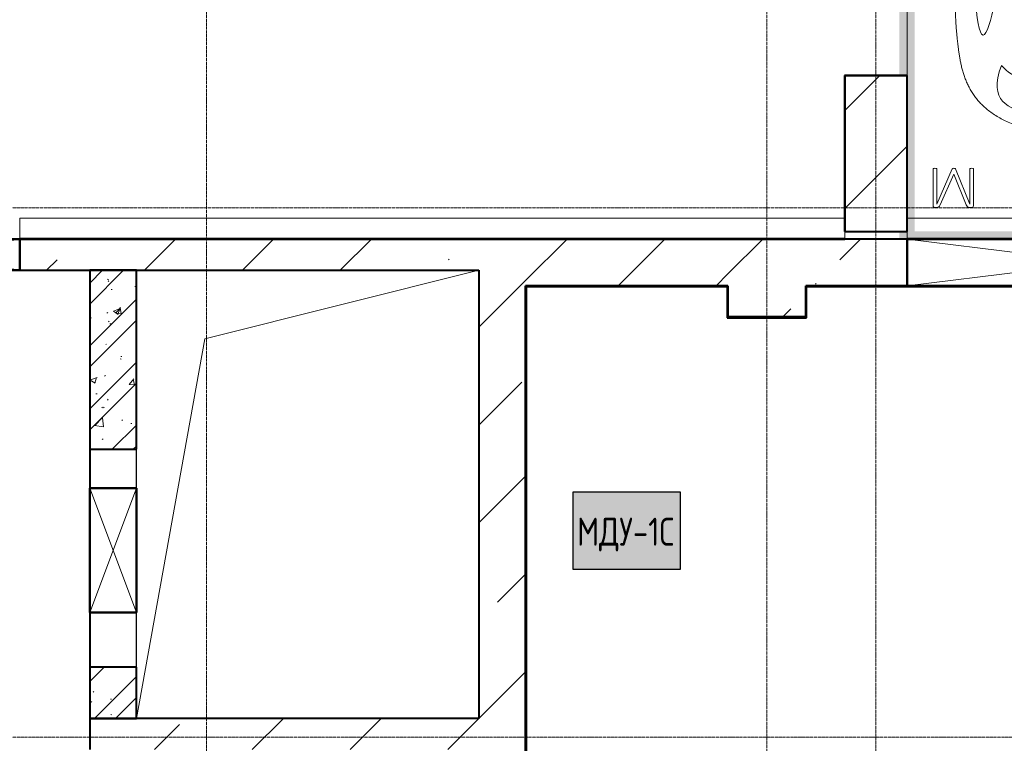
# Model space of a CAD drawing. Header units: millimetres. Extents: x -135639 to 224623, y -383017 to -59102.
# Tile 174 of 256: x 72994 to 79319, y -287556 to -282906. Entities that reach past the tile are written whole.
import ezdxf

# ---------------------------------------------------------------- set-up
doc = ezdxf.new("R2010")
doc.units = ezdxf.units.MM
for name, pattern in [('Линия сетки', [25, 20, -2.5, 0, -2.5]), ('Невидимые', [5, 3, -2]), ('Штрих_3_1_5_', [4.5, 3, -1.5]), ('Штрих_3_3_', [6, 3, -3]), ('Штриховая_ш3 п1_5', [4.5, 3, -1.5])]:
    doc.linetypes.add(name, pattern=pattern)
for name, color, linetype, lineweight in [('A-000-M_MASS', 7, 'Continuous', 18), ('A-200-M_WALL_EXT', 7, 'Continuous', 18), ('A-200-M_WALL_INT', 7, 'Continuous', 18), ('A-200-M_WALL_PAT', 7, 'Continuous', 40), ('A-314-M_WINDOW', 7, 'Continuous', 18), ('C-953-M_PARKING', 7, 'Continuous', 18), ('C-953-MH_PARKING', 7, 'Невидимые', 18), ('S-280-M_COLUMN', 7, 'Continuous', 18), ('Z-030-M_GRID', 7, 'Continuous', 9), ('Z-060-M_DETAIL', 7, 'Continuous', 18), ('Арматура воздуховодов', 7, 'Continuous', 18), ('ОС', 5, 'Continuous', 25)]:
    doc.layers.add(name, color=color, linetype=linetype, lineweight=lineweight)
doc.layers.add('A-010-M_ROOM_SEPARATION', color=4, linetype='Штриховая_ш3 п1_5', lineweight=40, true_color=0x00ffff)
doc.layers.add('ССПС', color=5, linetype='Continuous')
doc.styles.add('1111', font='isocpeur.ttf')
pattern_1 = [(50, (0, 0), (437.2423, -38.2536), [45.72, -502.92]), (355, (0, 0), (-84.5828, 458.5367), [36.576, -402.336]), (100.451, (36.44, -3.2), (352.662, 420.2802), [38.856, -427.416]), (46.184, (0, 121.9), (650.59, -100.9033), [68.58, -754.38]), (96.636, (54.2, 113.5), (569.766, 593.8263), [58.284, -641.125]), (351.184, (0, 121.9), (569.7716, 593.8214), [54.864, -603.504]), (21, (60.96, 91.44), (363.875, -245.4366), [45.72, -502.92]), (326, (60.96, 91.44), (148.3253, 442.0518), [36.576, -402.336]), (71.451, (91.3, 71), (512.201, 196.6115), [38.856, -427.416]), (37.5, (0, 0), (7.41278, 202.9318), [6.706, -390.754, 6.706, -401.726, -403.86]), (37.5, (0, 0), (7.41278, 202.9318), [-805.891, 6.706, -397.154]), (7.5, (0, 0), (160.36715, 240.43305), [6.706, -226.162, 6.706, -381.61, -153.924]), (7.5, (0, 0), (160.36715, 240.43305), [-621.182, 6.706, -147.218]), (327.5, (-135.94, 0), (325.41783, -13.7491), [6.706, -145.694, 6.706, -468.782, -630.936]), (327.5, (-135.94, 0), (325.41783, -13.7491), [-627.888, 6.706, -624.23]), (317.5, (-196.9, 0), (355.51, 61.0244), [6.706, -191.414, 6.706, -309.067, -448.056]), (317.5, (-196.9, 0), (355.51, 61.0244), [-513.893, 6.706, -441.35])]
pattern_2 = [(45, (0, 0), (-202.05576, 202.05576), []), (45, (134.7, 0), (-202.05576, 202.05576), [])]
pattern_3 = [(45, (0, 0), (-628.618, 628.618), []), (45, (628.6, 0), (-628.618, 628.618), [1111.25, -222.25, 6.706, -215.544])]

# ---------------------------------------------------------------- blocks, each defined once
blk = doc.blocks.new('A_PAR_Parking - M-2561931-B2_-11_400_')
at = {"layer": 'C-953-M_PARKING', "true_color": 0xf7f9fb}
blk.add_hatch(color=7, dxfattribs=at).paths.add_polyline_path([(-959.5, 2650), (-1300, 2650), (-1300, -2650), (-1200, -2650), (-1200, 2600), (1200, 2600), (1200, -2650), (1300, -2650), (1300, -2350), (1250, -2350), (1250, -1350), (1300, -1350), (1300, 1600), (1250, 1600), (1250, 2600), (1300, 2600), (1300, 2650), (-266.2, 2650)])
at = {"layer": 'A-000-M_MASS', "color": 253, "true_color": 0xaaaaaa}
for p, q in [((-853.2, -716.7), (-993.1, -639.1)), ((-906.1, -687.4), (-993.1, -639.1)), ((853.2, -716.7), (993.1, -639.1)), ((993.1, -639.1), (906.1, -687.4))]:
    blk.add_line(p, q, dxfattribs=at)
for centre, start, end in [((-1010.2, -677.7), 66.06953, 136.58163), ((1010.2, -677.7), 43.41837, 113.93047)]:
    blk.add_arc(centre, 42.2, start, end, dxfattribs=at)
for points, knots in [([(0, 2003.8), (-45, 2003.7), (-131.8, 2001.4), (-251.9, 1990.7), (-361.8, 1973.6), (-494.8, 1942.4), (-606.8, 1899.6), (-686.2, 1853.3), (-726.1, 1824.5), (-753.4, 1801.8), (-773.8, 1781.9), (-788.8, 1765.5), (-799.4, 1753.1), (-809.5, 1740.4), (-818.9, 1727.5), (-827.7, 1714.4), (-836.1, 1701.2), (-843.9, 1687.9), (-851.2, 1674.4), (-857.9, 1660.8), (-864.3, 1647.2), (-870.2, 1633.6), (-875.7, 1619.8), (-880.7, 1606), (-885.4, 1592.2), (-889.8, 1578.4), (-893.7, 1564.6), (-897.4, 1550.8), (-900.7, 1537.2), (-903.9, 1523.6), (-906.6, 1510.1), (-909.2, 1496.6), (-911.6, 1483.4), (-913.8, 1470.2), (-915.7, 1457.2), (-917.5, 1444.4), (-919.2, 1431.8), (-920.9, 1419.4), (-922.8, 1403.2), (-925.1, 1383.5), (-927.6, 1360.8), (-929.8, 1338.8), (-931.7, 1317.6), (-934, 1290), (-936.3, 1256.7), (-938.2, 1217.6), (-939.4, 1178.6), (-940, 1138.8), (-940, 1097.3), (-939.6, 1053.4), (-938.7, 1006.6), (-937.5, 956.3), (-936, 902.1), (-934.3, 843.5), (-932.5, 780), (-929.8, 688.2), (-926.5, 558.6), (-922.7, 375.9), (-918.9, 163.4), (-914.9, -81.7), (-911.4, -315.4), (-908.5, -521.3), (-906.9, -630.9), (-906.1, -687.4)], [0, 0, 0, 0, 0.02381, 0.047619, 0.071429, 0.095238, 0.142857, 0.166667, 0.178571, 0.190476, 0.202381, 0.208333, 0.214286, 0.220238, 0.22619, 0.232143, 0.238095, 0.244048, 0.25, 0.255952, 0.261905, 0.267857, 0.27381, 0.279762, 0.285714, 0.291667, 0.297619, 0.303571, 0.309524, 0.315476, 0.321429, 0.327381, 0.333333, 0.339286, 0.345238, 0.35119, 0.357143, 0.363095, 0.369048, 0.380952, 0.392857, 0.404762, 0.416667, 0.428571, 0.452381, 0.47619, 0.5, 0.52381, 0.547619, 0.571429, 0.595238, 0.619048, 0.642857, 0.666667, 0.690476, 0.714286, 0.761905, 0.809524, 0.857143, 0.904762, 0.952381, 0.97619, 1, 1, 1, 1]), ([(906.1, -687.4), (906.9, -630.9), (908.5, -521.3), (910.7, -366.9), (912.8, -221.9), (915.6, -40.8), (918.9, 163.4), (922.7, 375.9), (926.5, 558.6), (929.8, 688.2), (932.5, 780), (935, 864.7), (937.7, 958.2), (939.4, 1038.8), (940, 1097.3), (940, 1138.8), (939.4, 1178.6), (938.2, 1217.6), (936.6, 1250.1), (934.9, 1276.7), (932.9, 1303.6), (930.5, 1331.5), (927.6, 1360.8), (925.1, 1383.5), (922.8, 1403.2), (920.9, 1419.4), (919.2, 1431.8), (917.5, 1444.4), (915.7, 1457.2), (913.8, 1470.2), (911.6, 1483.4), (909.2, 1496.6), (906.6, 1510.1), (903.9, 1523.6), (900.7, 1537.2), (897.4, 1550.8), (893.7, 1564.6), (889.8, 1578.4), (885.4, 1592.2), (880.7, 1606), (875.7, 1619.8), (870.2, 1633.6), (864.3, 1647.2), (857.9, 1660.8), (851.2, 1674.4), (843.9, 1687.9), (836.1, 1701.2), (827.7, 1714.4), (818.9, 1727.5), (809.5, 1740.4), (799.4, 1753.1), (788.8, 1765.5), (773.8, 1781.9), (753.4, 1801.8), (726.1, 1824.5), (686.2, 1853.3), (629.5, 1886.4), (550.8, 1921), (461.5, 1950.2), (361.8, 1973.6), (251.9, 1990.7), (131.8, 2001.4), (45, 2003.7), (0, 2003.8)], [0, 0, 0, 0, 0.02381, 0.047619, 0.071429, 0.095238, 0.142857, 0.190476, 0.238095, 0.285714, 0.309524, 0.333333, 0.380952, 0.428571, 0.452381, 0.47619, 0.5, 0.52381, 0.547619, 0.559524, 0.571429, 0.595238, 0.607143, 0.619048, 0.630952, 0.636905, 0.642857, 0.64881, 0.654762, 0.660714, 0.666667, 0.672619, 0.678571, 0.684524, 0.690476, 0.696429, 0.702381, 0.708333, 0.714286, 0.720238, 0.72619, 0.732143, 0.738095, 0.744048, 0.75, 0.755952, 0.761905, 0.767857, 0.77381, 0.779762, 0.785714, 0.791667, 0.797619, 0.809524, 0.821429, 0.833333, 0.857143, 0.880952, 0.904762, 0.928571, 0.952381, 0.97619, 1, 1, 1, 1]), ([(-643, 1534.6), (-731.6, 1765.4), (-468.2, 1854.8), (-203.3, 1891), (-1.9, 1901.6)], [0, 0, 0, 0, 0.867049, 1.684227, 1.684227, 1.684227, 1.684227]), ([(643, 1534.6), (731.6, 1765.4), (468.2, 1854.8), (203.3, 1891), (1.9, 1901.6)], [0, 0, 0, 0, 0.867049, 1.684227, 1.684227, 1.684227, 1.684227]), ([(-643, 1534.6), (-569.6, 1622.1), (-348.5, 1664.3), (-124, 1672.4), (-1.9, 1676.2)], [0, 0, 0, 0, 0.616728, 1.242165, 1.242165, 1.242165, 1.242165]), ([(643, 1534.6), (569.6, 1622.1), (348.5, 1664.3), (124, 1672.4), (1.9, 1676.2)], [0, 0, 0, 0, 0.616728, 1.242165, 1.242165, 1.242165, 1.242165]), ([(-908.3, -1105.9), (-792, -1130), (-753.2, -859.4), (-662.6, -332.1), (-655.4, 196.5), (-660.5, 684.2), (-662.6, 1068.4), (-763.9, 1442.7), (-816.5, 1156.9), (-841.5, 605.2), (-856.7, 17.5), (-856.5, -453.9), (-853.2, -716.7)], [0, 0, 0, 0, 1.013953, 2.476159, 4.172855, 5.704608, 7.082231, 8.244161, 9.589947, 11.154659, 12.917121, 14.362976, 14.362976, 14.362976, 14.362976]), ([(908.3, -1105.9), (792, -1130), (753.2, -859.4), (662.6, -332.1), (655.4, 196.5), (660.5, 684.2), (662.6, 1068.4), (763.9, 1442.7), (816.5, 1156.9), (841.5, 605.2), (856.7, 17.5), (856.5, -453.9), (853.2, -716.7)], [0, 0, 0, 0, 1.013953, 2.476159, 4.172855, 5.704608, 7.082231, 8.244161, 9.589947, 11.154659, 12.917121, 14.362976, 14.362976, 14.362976, 14.362976]), ([(-459.4, -2446), (-507.5, -2397.9), (-600.9, -2146.6), (-695.8, -1683.9), (-743.6, -1354.1), (-774.1, -1106.3), (-734.1, -996.4), (-659.8, -552.2), (-618, -522.3), (-447.3, -564.9), (-233.6, -590.3), (-1.9, -601.6)], [0, 0, 0, 0, 0.884172, 2.058368, 3.212407, 3.977765, 4.871213, 5.547774, 6.288901, 6.772879, 7.454401, 7.454401, 7.454401, 7.454401]), ([(459.4, -2446), (507.5, -2397.9), (600.9, -2146.6), (695.8, -1683.9), (743.6, -1354.1), (774.1, -1106.3), (734.1, -996.4), (659.8, -552.2), (618, -522.3), (447.3, -564.9), (233.6, -590.3), (1.9, -601.6)], [0, 0, 0, 0, 0.884172, 2.058368, 3.212407, 3.977765, 4.871213, 5.547774, 6.288901, 6.772879, 7.454401, 7.454401, 7.454401, 7.454401]), ([(-1040.9, -648.7), (-1044.8, -652.2), (-1049.7, -657.8), (-1054.1, -666.1), (-1056.4, -672.8), (-1057.9, -679.9), (-1058.6, -689.7), (-1057.4, -702.8), (-1052.9, -719.4), (-1043.2, -742.4), (-1025.9, -770.7), (-999.5, -802.9), (-970.5, -831.6), (-944.5, -852.7), (-923.4, -867.2), (-912.9, -873.5), (-907.6, -876.4)], [0, 0, 0, 0, 0.066667, 0.1, 0.133333, 0.166667, 0.2, 0.266667, 0.333333, 0.4, 0.533333, 0.65, 0.766667, 0.883333, 0.941667, 1, 1, 1, 1]), ([(907.6, -876.4), (913.6, -873), (925.6, -865.8), (943.7, -853.1), (961.5, -838.8), (984.6, -818.2), (1011.1, -789.9), (1035.9, -755.8), (1052.2, -723.5), (1057.8, -701.7), (1058.4, -688.2), (1058, -681.7), (1057.1, -675.4), (1055.3, -669.5), (1052.9, -663.7), (1048.7, -656.6), (1044.3, -651.7), (1040.9, -648.7)], [0, 0, 0, 0, 0.066667, 0.133333, 0.2, 0.266667, 0.4, 0.533333, 0.65, 0.766667, 0.795833, 0.825, 0.854167, 0.883333, 0.9125, 0.941667, 1, 1, 1, 1]), ([(-907.6, -876.4), (-907.6, -970.2), (-910.8, -1145), (-918.8, -1336.6), (-924.8, -1476.4), (-927.8, -1558.8), (-929.3, -1621.9), (-929.8, -1660.3), (-929.9, -1690.3), (-929.8, -1712.5), (-929.5, -1734.4), (-929, -1756), (-928.2, -1777.3), (-926.9, -1805.3), (-924.7, -1839.6), (-921, -1879.7), (-916.1, -1918.7), (-909.8, -1956.8), (-902.2, -1993.9), (-893.1, -2030.1), (-882.3, -2065.3), (-869.9, -2099.5), (-855.6, -2132.7), (-839.5, -2164.7), (-821.4, -2195.7), (-801.3, -2225.4), (-771.5, -2263.5), (-728.6, -2307.9), (-667.7, -2355.8), (-604, -2396.4), (-554, -2422.5), (-519.1, -2437.8), (-496.1, -2446.4), (-474.3, -2452.9), (-452.2, -2458.2), (-432, -2462.2), (-414, -2465.5), (-401.8, -2467.8), (-391.4, -2469.7), (-383.1, -2471.3), (-375.8, -2472.6), (-369.6, -2473.7), (-364.7, -2474.5), (-359.6, -2475.4), (-354.3, -2476.2), (-348.8, -2477.1), (-342.9, -2477.9), (-336.8, -2478.8), (-328.3, -2480), (-317.9, -2481.3), (-305.4, -2482.8), (-293.3, -2484.2), (-280.2, -2485.5), (-266.2, -2486.8), (-251.1, -2488.2), (-234.9, -2489.5), (-217.6, -2490.8), (-199, -2492.1), (-179.2, -2493.3), (-158.1, -2494.6), (-135.4, -2495.8), (-111.4, -2496.9), (-85.9, -2498), (-49.5, -2499.5), (-19.9, -2500.5), (0.9, -2501.1)], [0, 0, 0, 0, 0.081633, 0.163265, 0.204082, 0.244898, 0.265306, 0.285714, 0.295918, 0.306122, 0.316327, 0.326531, 0.336735, 0.346939, 0.367347, 0.387755, 0.408163, 0.428571, 0.44898, 0.469388, 0.489796, 0.510204, 0.530612, 0.55102, 0.571429, 0.591837, 0.612245, 0.653061, 0.693878, 0.734694, 0.77551, 0.795918, 0.816327, 0.836735, 0.857143, 0.877551, 0.887755, 0.897959, 0.903061, 0.908163, 0.913265, 0.915816, 0.918367, 0.920918, 0.923469, 0.92602, 0.928571, 0.931122, 0.933673, 0.938776, 0.942602, 0.946429, 0.950255, 0.954082, 0.957908, 0.961735, 0.965561, 0.969388, 0.973214, 0.977041, 0.980867, 0.984694, 0.98852, 0.992347, 1, 1, 1, 1]), ([(0.9, -2501.1), (14.8, -2500.7), (41.6, -2499.8), (79, -2498.3), (107.6, -2497.1), (129.2, -2496), (144.8, -2495.2), (159.7, -2494.4), (173.9, -2493.6), (187.6, -2492.8), (205, -2491.6), (221.3, -2490.5), (236.5, -2489.3), (247.5, -2488.4), (257.9, -2487.5), (267.8, -2486.6), (277.2, -2485.7), (289.3, -2484.5), (303.2, -2483), (315.9, -2481.5), (325.4, -2480.3), (332.1, -2479.4), (338.4, -2478.5), (344.6, -2477.7), (350.4, -2476.8), (357.8, -2475.6), (364.7, -2474.5), (371.2, -2473.4), (377.4, -2472.3), (384.7, -2471), (393, -2469.4), (403.4, -2467.5), (415.6, -2465.2), (429.1, -2462.7), (441.7, -2460.2), (453.5, -2457.8), (464.8, -2455.2), (475.8, -2452.4), (486.8, -2449.3), (501.5, -2444.6), (520.6, -2437.4), (546.8, -2425.9), (575.5, -2411.6), (605.9, -2394.8), (637.3, -2375.6), (679.2, -2347.3), (729.9, -2307.4), (781.3, -2254), (823.6, -2195.7), (857.7, -2132.6), (884.2, -2065.2), (910.5, -1970), (929.2, -1835.4), (931.7, -1681.2), (927.8, -1538.8), (921.6, -1386.8), (911.9, -1176.7), (907.6, -981.8), (907.6, -876.4)], [0, 0, 0, 0, 0.005102, 0.010204, 0.015306, 0.017857, 0.020408, 0.022959, 0.02551, 0.028061, 0.030612, 0.035714, 0.038265, 0.040816, 0.043367, 0.045918, 0.048469, 0.05102, 0.056122, 0.061224, 0.063776, 0.066327, 0.068878, 0.071429, 0.07398, 0.076531, 0.081633, 0.084184, 0.086735, 0.091837, 0.096939, 0.102041, 0.112245, 0.122449, 0.132653, 0.142857, 0.153061, 0.163265, 0.173469, 0.183673, 0.204082, 0.22449, 0.244898, 0.265306, 0.285714, 0.306122, 0.346939, 0.387755, 0.428571, 0.469388, 0.510204, 0.55102, 0.632653, 0.72449, 0.770408, 0.816327, 0.908163, 1, 1, 1, 1]), ([(-828.4, -2057), (-802.6, -2015.7), (-728.3, -2173.2), (-566.1, -2339.3), (-504.9, -2380.6)], [0, 0, 0, 0, 0.497572, 1.022643, 1.022643, 1.022643, 1.022643]), ([(828.4, -2057), (802.6, -2015.7), (728.3, -2173.2), (566.1, -2339.3), (504.9, -2380.6)], [0, 0, 0, 0, 0.497572, 1.022643, 1.022643, 1.022643, 1.022643]), ([(-479.6, -2441.4), (-586, -2391.8), (-718.7, -2282.7), (-847.3, -2127.6), (-828.4, -2057)], [0, 0, 0, 0, 0.53668, 1.024735, 1.024735, 1.024735, 1.024735]), ([(479.6, -2441.4), (586, -2391.8), (718.7, -2282.7), (847.3, -2127.6), (828.4, -2057)], [0, 0, 0, 0, 0.53668, 1.024735, 1.024735, 1.024735, 1.024735])]:
    blk.add_open_spline(points, degree=3, knots=knots, dxfattribs=at)
for points, degree in [([(-599.3, -190.1), (-592, -24.4), (-575.2, 588.2), (-560, 1389.4)], 3), ([(599.3, -190.1), (592, -24.4), (575.2, 588.2), (560, 1389.4)], 3), ([(-1.9, -1329.8), (-478.1, -1299.2), (-761.9, -1135.3)], 2), ([(1.9, -1329.8), (478.1, -1299.2), (761.9, -1135.3)], 2), ([(-376.2, -2469.9), (-425, -2411.7), (-256.6, -2425), (-1.9, -2431.6)], 3), ([(376.2, -2469.9), (425, -2411.7), (256.6, -2425), (1.9, -2431.6)], 3)]:
    blk.add_open_spline(points, degree=degree, dxfattribs=at)
at = {"layer": 'C-953-M_PARKING', "color": 253, "true_color": 0xaaaaaa}
for p, q in [((-1200, 2650), (-1250, 2650)), ((-1250, 2650), (-1250, -2650)), ((1250, -2650), (1250, 2650)), ((825.8, 2443.3), (822.1, 2433.8)), ((822.1, 2433.8), (822.1, 2200.1)), ((833.1, 2445.9), (825.8, 2443.3)), ((846, 2445.9), (833.1, 2445.9)), ((854.6, 2444.9), (846, 2445.9)), ((846.5, 2200.1), (846.5, 2425.3)), ((846.5, 2425.3), (938, 2198.7)), ((861.1, 2441.8), (854.6, 2444.9)), ((865.9, 2436.9), (861.1, 2441.8)), ((869.4, 2430.3), (865.9, 2436.9)), ((950, 2231.9), (869.4, 2430.3)), ((1037.2, 2429.5), (950, 2231.9)), ((959.7, 2198.7), (1058.6, 2425.3)), ((1041.4, 2437.3), (1037.2, 2429.5)), ((1046.1, 2442.4), (1041.4, 2437.3)), ((1051.3, 2445.1), (1046.1, 2442.4)), ((1057.5, 2445.9), (1051.3, 2445.1)), ((1071.8, 2445.9), (1057.5, 2445.9)), ((1058.6, 2425.3), (1058.6, 2200.1)), ((1075.5, 2445.3), (1071.8, 2445.9)), ((1071.8, 2445.9), (1075.5, 2445.3)), ((1079, 2443.3), (1075.5, 2445.3)), ((1075.5, 2445.3), (1079, 2443.3)), ((1081.6, 2439.5), (1079, 2443.3)), ((1079, 2443.3), (1081.6, 2439.5)), ((1082.7, 2433.8), (1081.6, 2439.5)), ((1082.7, 2200.1), (1082.7, 2433.8)), ((822.1, 2200.1), (822.6, 2197.9)), ((822.6, 2197.9), (824.5, 2196.4)), ((824.5, 2196.4), (822.6, 2197.9)), ((824.5, 2196.4), (828.2, 2195.4)), ((828.2, 2195.4), (824.5, 2196.4)), ((828.2, 2195.4), (833.8, 2195)), ((833.8, 2195), (839.8, 2195.4)), ((839.8, 2195.4), (843.6, 2196.4)), ((843.6, 2196.4), (839.8, 2195.4)), ((843.6, 2196.4), (845.7, 2197.9)), ((845.7, 2197.9), (843.6, 2196.4)), ((845.7, 2197.9), (846.5, 2200.1)), ((938, 2198.7), (939, 2197.3)), ((939, 2197.3), (938, 2198.7)), ((939, 2197.3), (941, 2196.1)), ((941, 2196.1), (939, 2197.3)), ((941, 2196.1), (944.2, 2195.3)), ((944.2, 2195.3), (941, 2196.1)), ((944.2, 2195.3), (948.9, 2195)), ((948.9, 2195), (944.2, 2195.3)), ((948.9, 2195), (953.2, 2195.3)), ((953.2, 2195.3), (948.9, 2195)), ((953.2, 2195.3), (956.4, 2196.1)), ((956.4, 2196.1), (953.2, 2195.3)), ((956.4, 2196.1), (958.5, 2197.3)), ((958.5, 2197.3), (956.4, 2196.1)), ((958.5, 2197.3), (959.7, 2198.7)), ((959.7, 2198.7), (958.5, 2197.3)), ((1058.6, 2200.1), (1059.2, 2197.9)), ((1059.2, 2197.9), (1061.1, 2196.4)), ((1061.1, 2196.4), (1059.2, 2197.9)), ((1061.1, 2196.4), (1064.9, 2195.4)), ((1064.9, 2195.4), (1061.1, 2196.4)), ((1064.9, 2195.4), (1070.4, 2195)), ((1070.4, 2195), (1076.3, 2195.4)), ((1076.3, 2195.4), (1080, 2196.4)), ((1080, 2196.4), (1076.3, 2195.4)), ((1080, 2196.4), (1082.1, 2197.9)), ((1082.1, 2197.9), (1080, 2196.4)), ((1082.1, 2197.9), (1082.7, 2200.1)), ((1082.7, 2200.1), (1082.1, 2197.9))]:
    blk.add_line(p, q, dxfattribs=at)
at = {"layer": 'C-953-MH_PARKING', "color": 253, "linetype": 'Штрих_3_3_', "true_color": 0xaaaaaa}
blk.add_line((-1200, -2650), (1200, -2650), dxfattribs=at)
blk = doc.blocks.new('CP_ДШ_Hanytex_TopJoint 24C_Половина - CP_ДШ_Hanytex_TopJoint 24C_Половина-3652230-B2_-11_400_')
at = {"layer": 'A-000-M_MASS', "color": 253, "true_color": 0xaaaaaa}
for p, q in [((0, -25), (0, 110)), ((5300, 110), (0, 110)), ((5300, 25), (5300, -25))]:
    blk.add_line(p, q, dxfattribs=at)
blk = doc.blocks.new('CP_ДШ_Hanytex_TopJoint 24C_Половина - CP_ДШ_Hanytex_TopJoint 24C_Половина-3652232-B2_-11_400_')
at = {"layer": 'A-000-M_MASS', "color": 253, "true_color": 0xaaaaaa}
for p, q in [((7700, 110), (0, 110)), ((0, -25), (0, 25))]:
    blk.add_line(p, q, dxfattribs=at)
blk = doc.blocks.new('135_SLK_GD_AR_rvt-1-B2_-11_400_')
at = {"layer": 'A-200-M_WALL_PAT', "lineweight": 9, "true_color": 0xaaaaaa}
h = blk.add_hatch(dxfattribs=at)
h.set_pattern_fill('FP_1', color=253, style=0, pattern_type=2)
h.set_pattern_definition(pattern_1)
h.paths.add_polyline_path([(82300, 76050), (82300, 77200), (82000, 77200), (82000, 76050)])
h = blk.add_hatch(dxfattribs=at)
h.set_pattern_fill('FP_2', color=253, style=0, pattern_type=2)
h.set_pattern_definition(pattern_2)
h.paths.add_polyline_path([(82300, 76050), (82300, 77200), (82000, 77200), (82000, 76050)])
h = blk.add_hatch(dxfattribs=at)
h.set_pattern_fill('FP_1', color=253, style=0, pattern_type=2)
h.set_pattern_definition(pattern_1)
h.paths.add_polyline_path([(82300, 74320), (82300, 74650), (82000, 74650), (82000, 74320)])
h = blk.add_hatch(dxfattribs=at)
h.set_pattern_fill('FP_2', color=253, style=0, pattern_type=2)
h.set_pattern_definition(pattern_2)
h.paths.add_polyline_path([(82300, 74320), (82300, 74650), (82000, 74650), (82000, 74320)])
at = {"layer": 'A-010-M_ROOM_SEPARATION', "color": 131, "linetype": 'Штрих_3_1_5_', "true_color": 0xaaffff}
for p, q in [((82000, 76050), (82000, 75800)), ((82000, 75000), (82000, 74650))]:
    blk.add_line(p, q, dxfattribs=at)
at = {"layer": 'A-200-M_WALL_INT', "color": 253, "lineweight": 40, "true_color": 0xaaaaaa}
for p, q in [((86850, 78452), (86848, 78452)), ((86848, 78452), (86848, 77450)), ((87252, 78452), (86850, 78452)), ((87252, 78450), (87252, 78452)), ((87252, 77450), (87252, 78450)), ((86848, 77450), (86850, 77450)), ((87250, 77450), (87252, 77450)), ((86850, 77402), (81550, 77402)), ((81550, 77402), (81550, 77400)), ((81550, 77400), (86850, 77400)), ((86850, 77400), (86850, 77402)), ((94950, 77402), (87250, 77402)), ((87250, 77402), (87250, 77400)), ((82000, 77200), (82000, 76050)), ((82300, 77200), (82000, 77200)), ((82300, 76050), (82300, 77200)), ((86095, 77100), (84800, 77100)), ((84800, 77100), (84800, 77095)), ((84800, 77095), (84800, 74220)), ((84805, 77095), (86095, 77095)), ((84805, 74220), (84805, 77095)), ((86100, 77100), (86095, 77100)), ((86095, 77095), (86095, 76900)), ((86100, 76900), (86100, 77100)), ((86600, 77100), (86600, 76900)), ((86605, 77100), (86600, 77100)), ((86850, 77100), (86605, 77100)), ((86605, 76895), (86605, 77095)), ((86605, 77095), (86850, 77095)), ((87250, 77100), (86850, 77100)), ((86850, 77095), (87250, 77095)), ((87250, 77095), (89695, 77095)), ((86095, 76900), (86095, 76895)), ((86095, 76895), (86600, 76895)), ((86600, 76900), (86100, 76900)), ((86600, 76895), (86605, 76895)), ((82000, 76050), (82300, 76050)), ((82000, 74650), (82000, 74320)), ((82300, 74650), (82000, 74650)), ((82300, 74320), (82300, 74650)), ((82000, 74320), (82300, 74320)), ((84800, 74220), (84800, 71210)), ((84805, 71215), (84805, 74220))]:
    blk.add_line(p, q, dxfattribs=at)
at = {"layer": 'A-000-M_MASS', "color": 253, "lineweight": 18, "true_color": 0xaaaaaa}
for name, p in [('CP_ДШ_Hanytex_TopJoint 24C_Половина - CP_ДШ_Hanytex_TopJoint 24C_Половина-3652230-B2_-11_400_', (81550, 77425)), ('CP_ДШ_Hanytex_TopJoint 24C_Половина - CP_ДШ_Hanytex_TopJoint 24C_Половина-3652232-B2_-11_400_', (87250, 77425))]:
    blk.add_blockref(name, p, dxfattribs=at)
at = {"layer": 'C-953-M_PARKING', "color": 253, "lineweight": 18, "true_color": 0xaaaaaa, "rotation": 180}
blk.add_blockref('A_PAR_Parking - M-2561931-B2_-11_400_', (88500, 80050), dxfattribs=at)
blk = doc.blocks.new('Бетон-Прямоугольная-Колонна - CLM_Подземные этажи_В40-400х1000-V236-B2_-11_400_')
at = {"layer": 'S-280-M_COLUMN', "lineweight": 9, "true_color": 0xaaaaaa}
h = blk.add_hatch(dxfattribs=at)
h.set_pattern_fill('FP_117', color=253, style=0, pattern_type=2)
h.set_pattern_definition([(225, (87050, 77950), (628.618, -628.618), []), (225, (86421.4, 77950), (628.618, -628.618), [1111.25, -222.25, 6.706, -215.544])])
h.paths.add_polyline_path([(200, 500), (-200, 500), (-200, -500), (200, -500), (200, 425.2)])
at = {"layer": 'S-280-M_COLUMN', "color": 253, "lineweight": 40, "true_color": 0xaaaaaa}
for p, q in [((200, 500), (-200, 500)), ((-200, 500), (-200, -500)), ((200, -500), (200, 500)), ((-200, -500), (200, -500))]:
    blk.add_line(p, q, dxfattribs=at)
blk = doc.blocks.new('135_SLK_GD_KR_rvt-1-B2_-11_400_')
at = {"layer": 'S-280-M_COLUMN', "color": 253, "lineweight": 18, "true_color": 0xaaaaaa, "rotation": 180}
blk.add_blockref('Бетон-Прямоугольная-Колонна - CLM_Подземные этажи_В40-400х1000-V236-B2_-11_400_', (87050, 77950), dxfattribs=at)
blk = doc.blocks.new('ADSK_ОбобщеннаяМодель_ОтверстиеПрямоугольное_вПерекрытии - ADSK_ОтверстиеПрямоугольное_вПерекрытии-V309-B2_-11_400_')
at = {"layer": 'A-000-M_MASS', "color": 253, "true_color": 0xaaaaaa}
for p, q in [((-660, 1000), (1100, 1440)), ((-1100, -1440), (-660, 1000))]:
    blk.add_line(p, q, dxfattribs=at)
at = {"layer": 'A-000-M_MASS', "color": 253, "lineweight": 30, "true_color": 0xaaaaaa}
for p, q in [((-1100, 40), (-1100, 290)), ((-1100, -1110), (-1100, -760))]:
    blk.add_line(p, q, dxfattribs=at)
blk = doc.blocks.new('231_Отверстие прямоуг _Окно_Стена_ - Отверстие-2220480-B2_-11_400_')
at = {"layer": 'A-314-M_WINDOW', "color": 253, "lineweight": 50, "true_color": 0xaaaaaa}
for p, q in [((-475, -100), (-475, 100)), ((-475, 100), (725, 100)), ((725, 100), (725, -100)), ((725, -100), (-475, -100))]:
    blk.add_line(p, q, dxfattribs=at)
at = {"layer": 'Z-060-M_DETAIL', "color": 253, "true_color": 0xaaaaaa}
for p, q in [((-475, 100), (-475, -100)), ((725, 100), (-475, 100)), ((725, 100), (-475, -100)), ((-475, 100), (725, -100)), ((725, 100), (725, -100)), ((-475, -100), (725, -100))]:
    blk.add_line(p, q, dxfattribs=at)
blk = doc.blocks.new('231_Отверстие прямоуг _Окно_Стена_ - Отверстие-2220486-B2_-11_400_')
at = {"layer": 'A-314-M_WINDOW', "color": 253, "lineweight": 50, "true_color": 0xaaaaaa}
for p, q in [((-275, -150), (-275, 150)), ((-275, 150), (525, 150)), ((525, 150), (525, -150)), ((525, -150), (-275, -150))]:
    blk.add_line(p, q, dxfattribs=at)
at = {"layer": 'Z-060-M_DETAIL', "color": 253, "true_color": 0xaaaaaa}
for p, q in [((-275, 150), (-275, -150)), ((525, 150), (-275, 150)), ((525, 150), (-275, -150)), ((-275, 150), (525, -150)), ((525, 150), (525, -150)), ((-275, -150), (525, -150))]:
    blk.add_line(p, q, dxfattribs=at)
blk = doc.blocks.new('231_Отверстие прямоуг _Окно_Стена_ - Отверстие-2249958-B2_-11_400_')
at = {"layer": 'A-314-M_WINDOW', "color": 253, "lineweight": 50, "true_color": 0xaaaaaa}
for p, q in [((-1100, -150), (-1100, 150)), ((-1100, 150), (1350, 150)), ((1350, 150), (1350, -150)), ((1350, -150), (-1100, -150))]:
    blk.add_line(p, q, dxfattribs=at)
at = {"layer": 'Z-060-M_DETAIL', "color": 253, "true_color": 0xaaaaaa}
for p, q in [((-1100, 150), (-1100, -150)), ((1350, 150), (-1100, 150)), ((1350, 150), (-1100, -150)), ((-1100, 150), (1350, -150)), ((1350, 150), (1350, -150)), ((-1100, -150), (1350, -150))]:
    blk.add_line(p, q, dxfattribs=at)
blk = doc.blocks.new('135_SLK_K1-2-3_KR_rvt-1-B2_-11_400_')
at = {"layer": 'A-200-M_WALL_PAT', "lineweight": 9, "true_color": 0xaaaaaa}
h = blk.add_hatch(dxfattribs=at)
h.set_pattern_fill('FP_5', color=253, style=0, pattern_type=2)
h.set_pattern_definition(pattern_3)
h.paths.add_polyline_path([(76250, 77200), (80350, 77200), (80350, 77400), (76250, 77400)])
h.paths.add_polyline_path([(84800, 77200), (84800, 77400), (81550, 77400), (81550, 77200), (84606.6, 77200)])
h = blk.add_hatch(dxfattribs=at)
h.set_pattern_fill('FP_5', color=253, style=0, pattern_type=2)
h.set_pattern_definition(pattern_3)
h.paths.add_polyline_path([(86100, 77100), (86100, 77400), (84800, 77400), (84800, 77100), (85993.2, 77100)])
h = blk.add_hatch(dxfattribs=at)
h.set_pattern_fill('FP_5', color=253, style=0, pattern_type=2)
h.set_pattern_definition(pattern_3)
h.paths.add_polyline_path([(86686.4, 77100), (87250, 77100), (87250, 77400), (86600, 77400), (86600, 77100)])
h = blk.add_hatch(dxfattribs=at)
h.set_pattern_fill('FP_5', color=253, style=0, pattern_type=2)
h.set_pattern_definition(pattern_3)
h.paths.add_polyline_path([(84500, 71240), (84800, 71240), (84800, 77200), (84500, 77200), (84500, 72196)])
h = blk.add_hatch(dxfattribs=at)
h.set_pattern_fill('FP_5', color=253, style=0, pattern_type=2)
h.set_pattern_definition(pattern_3)
h.paths.add_polyline_path([(84500, 74120), (84500, 74320), (82300, 74320), (82300, 74120), (82526.8, 74120)])
at = {"layer": 'S-280-M_COLUMN', "lineweight": 9, "true_color": 0xaaaaaa}
h = blk.add_hatch(dxfattribs=at)
h.set_pattern_fill('FP_5', color=253, style=0, pattern_type=2)
h.set_pattern_definition(pattern_3)
h.paths.add_polyline_path([(86600, 76900), (86600, 77400), (86100, 77400), (86100, 76900)])
at = {"layer": 'A-200-M_WALL_EXT', "color": 253, "lineweight": 40, "true_color": 0xaaaaaa}
for p, q in [((84800, 77400), (81550, 77400)), ((86100, 77400), (84800, 77400)), ((87250, 77400), (86600, 77400)), ((81550, 77200), (84500, 77200)), ((84500, 77200), (84500, 74320)), ((84800, 71240), (84800, 77100)), ((84800, 77100), (86100, 77100)), ((86600, 77100), (87250, 77100)), ((82300, 74320), (82000, 74320)), ((82000, 74320), (82000, 74120)), ((84500, 74320), (82300, 74320))]:
    blk.add_line(p, q, dxfattribs=at)
at = {"layer": 'S-280-M_COLUMN', "color": 253, "lineweight": 40, "true_color": 0xaaaaaa}
for p, q in [((86600, 77400), (86100, 77400)), ((86100, 77100), (86100, 76900)), ((86600, 76900), (86600, 77100)), ((86100, 76900), (86600, 76900))]:
    blk.add_line(p, q, dxfattribs=at)
at = {"layer": 'A-000-M_MASS', "color": 253, "lineweight": 18, "true_color": 0xaaaaaa}
blk.add_blockref('ADSK_ОбобщеннаяМодель_ОтверстиеПрямоугольное_вПерекрытии - ADSK_ОтверстиеПрямоугольное_вПерекрытии-V309-B2_-11_400_', (83400, 75760), dxfattribs=at)
at = {"layer": 'A-314-M_WINDOW', "color": 253, "lineweight": 18, "true_color": 0xaaaaaa}
for name, p, rotation in [('231_Отверстие прямоуг _Окно_Стена_ - Отверстие-2220480-B2_-11_400_', (81075, 77300), 180), ('231_Отверстие прямоуг _Окно_Стена_ - Отверстие-2249958-B2_-11_400_', (88600, 77250), 180), ('231_Отверстие прямоуг _Окно_Стена_ - Отверстие-2220486-B2_-11_400_', (82150, 75275), 90)]:
    blk.add_blockref(name, p, dxfattribs=dict(at, rotation=rotation))
blk = doc.blocks.new('-2 этаж')
at = {"layer": 'Z-030-M_GRID', "color": 253, "linetype": 'Линия сетки', "true_color": 0xaaaaaa}
for p, q in [((341842.3, -369623.3), (341842.3, -216207.4)), ((345442.3, -369623.1), (345442.3, -216207.4)), ((346142.3, -367088.3), (346142.3, -216207.4)), ((415039.2, -272327.3), (255409.4, -272327.3)), ((415039.4, -275727.3), (255409.6, -275727.3))]:
    blk.add_line(p, q, dxfattribs=at)
at = {"lineweight": 5}
for name in ['135_SLK_GD_KR_rvt-1-B2_-11_400_', '135_SLK_GD_AR_rvt-1-B2_-11_400_', '135_SLK_K1-2-3_KR_rvt-1-B2_-11_400_']:
    blk.add_blockref(name, (259092.3, -349927.3), dxfattribs=at)
blk = doc.blocks.new('ger')
at = {"lineweight": 40, "ltscale": 2, "true_color": 0xffffff}
h = blk.add_hatch(color=7, dxfattribs=at)
h.dxf.hatch_style = 1
h.paths.add_polyline_path([(491036.1, -67335.5), (491036.1, -66842.7), (490344.7, -66842.7), (490344.7, -67335.5)])
at = {"layer": 'ОС', "color": 1, "lineweight": 30}
blk.add_lwpolyline([(491036.1, -66842.7), (490344.7, -66842.7), (490344.7, -67335.5), (491036.1, -67335.5)], close=True, dxfattribs=at)
at = {"layer": 'ССПС', "color": 1, "lineweight": -2, "ltscale": 1000, "style": '1111', "width": 0.8}
blk.add_text('МДУ-1С', height=180, dxfattribs=at).set_placement((490370.6, -67185.8))

msp = doc.modelspace()

# ---------------------------------------------------------------- block references
at = {"color": 0}
msp.add_blockref('-2 этаж', (-267647.8, -11788.6), dxfattribs=at)
at = {"layer": 'Арматура воздуховодов', "lineweight": 30}
msp.add_blockref('ger', (-413795.9, -219100.3), dxfattribs=at)

doc.saveas('drawing.dxf')
